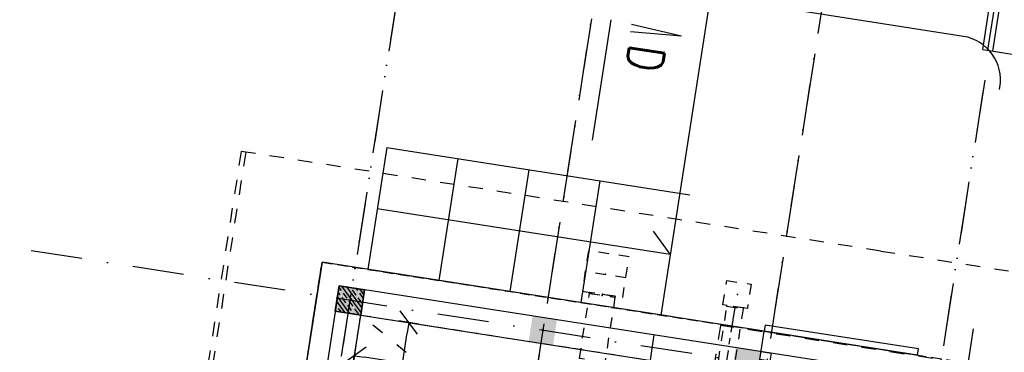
# Model space of a CAD drawing. Extents: x -38969 to 27108, y -24488 to 212598.
# Tile 142 of 256: x -9578 to -8620, y 36432 to 36755. Entities that reach past the tile are written whole.
import ezdxf
from ezdxf import colors
from ezdxf.entities.mleader import LeaderData, LeaderLine
from ezdxf.math import Vec2, Vec3

# ---------------------------------------------------------------- set-up
doc = ezdxf.new("R2010")
doc.units = 0
doc.header["$LTSCALE"] = 100
doc.header["$MEASUREMENT"] = 0
for name, pattern in [('0.5_0.5', [1, 0.5, -0.5]), ('0.7_0.7', [1.4, 0.7, -0.7]), ('ACAD_ISO03W100', [30, 12, -18]), ('CENTER', [0.55, 0.37, -0.06, 0.06, -0.06]), ('DASHDOT2', [0.5, 0.25, -0.125, 0, -0.125]), ('DASHED22', [0.15, 0.1, -0.05])]:
    doc.linetypes.add(name, pattern=pattern)
doc.layers.get('0').update_dxf_attribs({"linetype": 'CONTINUOUS'})
doc.layers.get('DEFPOINTS').update_dxf_attribs({"linetype": 'CONTINUOUS'})
for name, color, linetype in [('F_0-DIM', 6, 'CONTINUOUS'), ('F_0-HAT 50', 6, 'CONTINUOUS'), ('F_0-MUR', 3, 'CONTINUOUS'), ('F_0-MUW', 1, 'CONTINUOUS'), ('F_0-osie', 6, 'CONTINUOUS'), ('F_0-POMOCNICZA', 2, 'CONTINUOUS'), ('F_0-POW', 123, 'DASHED22'), ('F_0-STOLARKA', 6, 'CONTINUOUS'), ('F_0-sufit podw', 252, 'CONTINUOUS'), ('F_1-HAT 50', 6, 'CONTINUOUS'), ('F_1-mur', 3, 'CONTINUOUS'), ('F_1-MUW', 1, 'CONTINUOUS'), ('F_1-osie', 6, 'CONTINUOUS'), ('F_1-POMOCNICZA', 2, 'CONTINUOUS'), ('F_1-POW', 2, 'DASHED22'), ('F_1-STOLARKA', 6, 'CONTINUOUS'), ('F_1-sufit podw', 252, 'CONTINUOUS'), ('F_1-WEN_WYC1-_OSIE', 2, 'CENTER'), ('F_1-WEN_WYC1-_ZLICZAC', 6, 'CONTINUOUS'), ('F_1-znak przekroju', 3, 'CONTINUOUS'), ('t_1-TXT', 123, 'CONTINUOUS')]:
    doc.layers.add(name, color=color, linetype=linetype)
doc.styles.add('ROMANS', font='ROMANS.shx', dxfattribs={"width": 0.8})
doc.styles.get("Standard").update_dxf_attribs({"font": 'romans.shx', "width": 0.7})
doc.dimstyles.new('DIM100', dxfattribs={"dimscale": 10, "dimtxt": 2, "dimasz": 1, "dimexe": 0, "dimexo": 0, "dimgap": 0.5, "dimtad": 1, "dimdec": 4, "dimrnd": 0.5, "dimdsep": 46, "dimtxsty": 'Standard', "dimblk1": 'TICK1', "dimblk2": 'TICK1', "dimsah": 1, "dimcen": 0, "dimse1": 1, "dimse2": 1, "dimclrd": 6, "dimclre": 6, "dimclrt": 123, "dimadec": 0, "dimazin": 0, "dimtfac": 1, "dimtdec": 4, "dimtmove": 2, "dimatfit": 3, "dimldrblk": 'TICK1', "dimfxl": 1, "dimtolj": 1, "dimarcsym": 0})

# ---------------------------------------------------------------- blocks, each defined once
blk = doc.blocks.new('TICK1')
at = {"color": 0}
for p, q in [((-1, -1), (1, 1)), ((0, -1), (0, 1)), ((0, 0), (-1, 0))]:
    blk.add_line(p, q, dxfattribs=at)
blk = doc.blocks.new('*D1824')
at = {"layer": 'DEFPOINTS', "color": 0}
for p in [(-9246.54, 36468.08), (-8662.09, 36377.02), (-9291.95, 36176.6)]:
    blk.add_point(p, dxfattribs=at)
at = {"layer": 'F_0-DIM', "color": 6, "lineweight": -2, "transparency": 16777216}
blk.add_line((-8717.38, 36087.08), (-9282.07, 36175.06), dxfattribs=at)
at = {"layer": 'F_0-DIM', "color": 6, "lineweight": -2, "transparency": 16777216, "xscale": 10, "yscale": 10, "zscale": 10}
for p, rotation in [((-9291.95, 36176.6), 171.1447089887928), ((-8707.5, 36085.54), 351.1447089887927)]:
    blk.add_blockref('TICK1', p, dxfattribs=dict(at, rotation=rotation))
at = {"layer": 'F_0-DIM', "color": 123, "transparency": 16777216, "insert": (-9002.03, 36116.25), "char_height": 20, "attachment_point": 5, "rotation": 171.14471}
blk.add_mtext('\\A1;591.5', dxfattribs=at)
blk = doc.blocks.new('*D1847')
at = {"layer": 'DEFPOINTS', "color": 0}
for p in [(-9246.54, 36468.08), (-9252.7, 36428.51), (-8662.09, 36377.02)]:
    blk.add_point(p, dxfattribs=at)
at = {"layer": 'F_0-DIM', "color": 6, "lineweight": -2, "transparency": 16777216}
blk.add_line((-8678.13, 36338.99), (-9242.82, 36426.97), dxfattribs=at)
at = {"layer": 'F_0-DIM', "color": 6, "lineweight": -2, "transparency": 16777216, "xscale": 10, "yscale": 10, "zscale": 10}
for p, rotation in [((-9252.7, 36428.51), 171.1447089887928), ((-8668.25, 36337.45), 351.1447089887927)]:
    blk.add_blockref('TICK1', p, dxfattribs=dict(at, rotation=rotation))
at = {"layer": 'F_0-DIM', "color": 123, "transparency": 16777216, "insert": (-8962.79, 36368.16), "char_height": 20, "attachment_point": 5, "rotation": 171.14471}
blk.add_mtext('\\A1;591.5', dxfattribs=at)
blk = doc.blocks.new('*D1848')
at = {"layer": 'DEFPOINTS', "color": 0}
for p in [(-9246.54, 36468.08), (-9199.68, 36460.78), (-9300.45, 36122)]:
    blk.add_point(p, dxfattribs=at)
at = {"layer": 'F_0-DIM', "color": 6, "lineweight": -2, "transparency": 16777216}
blk.add_line((-9252.05, 36124.58), (-9201.22, 36450.9), dxfattribs=at)
at = {"layer": 'F_0-DIM', "color": 6, "lineweight": -2, "transparency": 16777216, "xscale": 10, "yscale": 10, "zscale": 10}
for p, rotation in [((-9199.68, 36460.78), 81.14470898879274), ((-9253.59, 36114.7), 261.1447089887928)]:
    blk.add_blockref('TICK1', p, dxfattribs=dict(at, rotation=rotation))
at = {"layer": 'F_0-DIM', "color": 123, "transparency": 16777216, "insert": (-9241.46, 36290.05), "char_height": 20, "attachment_point": 5, "rotation": 81.14471}
blk.add_mtext('\\A1;350.5', dxfattribs=at)

msp = doc.modelspace()

# ---------------------------------------------------------------- hatches: boundary and pattern name
at = {"layer": 'F_0-HAT 50'}
h = msp.add_hatch(dxfattribs=at)
h.set_pattern_fill('ANSI33', color=256, scale=50, style=0)
h.set_pattern_definition([(126.1447, (-6108.894, 31878.624), (-10.094123, -7.372833), []), (126.1447, (-6107.534, 31887.358), (-10.094123, -7.372833), [6.25, -3.125])])
h.paths.add_polyline_path([(-9271.23946, 36471.92589), (-9246.53745, 36468.0774), (-9242.68897, 36492.77941), (-9267.39098, 36496.62789)])
at = {"layer": 'F_0-MUW', "linetype": 'Continuous'}
msp.add_hatch(color=256, dxfattribs=at).paths.add_polyline_path([(-9271.23946, 36471.92589), (-9246.53745, 36468.0774), (-9242.68897, 36492.77941), (-9267.39098, 36496.62789)])
msp.add_hatch(color=256, dxfattribs=at).paths.add_polyline_path([(-9271.23946, 36471.92589), (-9246.53745, 36468.0774), (-9242.68897, 36492.77941), (-9267.39098, 36496.62789)])
at = {"layer": 'F_1-HAT 50'}
h = msp.add_hatch(dxfattribs=at)
h.set_pattern_fill('ANSI33', color=256, scale=2, angle=81.14470899, style=0)
h.set_pattern_definition([(306.1447, (-5829.297, 37095.097), (10.25563, 7.4908), []), (306.1447, (-5830.679, 37086.224), (10.25563, 7.4908), [6.35, -3.175])])
h.paths.add_polyline_path([(-9271.23946, 36471.92589), (-9246.53745, 36468.0774), (-9242.68897, 36492.77941), (-9267.39098, 36496.62789)])
at = {"layer": 'F_1-MUW', "linetype": 'Continuous'}
for points in [[(-9271.23946, 36471.92589), (-9246.53745, 36468.0774), (-9242.68897, 36492.77941), (-9267.39098, 36496.62789)], [(-8885.39411, 36411.81255), (-8860.6921, 36407.96406), (-8856.84362, 36432.66607), (-8881.54562, 36436.51455)]]:
    msp.add_hatch(color=256, dxfattribs=at).paths.add_polyline_path(points)
h = msp.add_hatch(color=256, dxfattribs=at)
h.paths.add_polyline_path([(-9081.08592, 36454.95143), (-9082.9332, 36443.09447), (-9071.07623, 36441.2472), (-9069.22896, 36453.10416)])
h.paths.add_polyline_path([(-9079.23865, 36466.8084), (-9081.08592, 36454.95143), (-9069.22896, 36453.10416), (-9067.38169, 36464.96112)])
h.paths.add_polyline_path([(-9067.38169, 36464.96112), (-9069.22896, 36453.10416), (-9057.372, 36451.25689), (-9055.52472, 36463.11385)])
h.paths.add_polyline_path([(-9069.22896, 36453.10416), (-9071.07623, 36441.2472), (-9059.21927, 36439.39992), (-9057.372, 36451.25689)])

# ---------------------------------------------------------------- linework, layer by layer
at = {"layer": 'F_0-MUR'}
for p, q in [((-9284.07379, 36519.46829), (-9344.22562, 36133.37592)), ((-8853.76483, 36452.42767), (-9284.07379, 36519.46829)), ((-9300.45474, 36122.00228), (-9246.53745, 36468.0774)), ((-9246.53745, 36468.0774), (-8860.6921, 36407.96406)), ((-8860.6921, 36407.96406), (-8853.76483, 36452.42767))]:
    msp.add_line(p, q, dxfattribs=at)
at = {"layer": 'F_0-MUW', "linetype": 'Continuous'}
for p, q in [((-8641.04673, 36726.44822), (-8608.41157, 36935.92124)), ((-8636.10633, 36725.67852), (-8603.47117, 36935.15154)), ((-8631.16592, 36724.90883), (-8598.53077, 36934.38185)), ((-8641.04673, 36726.44822), (-7822.91625, 36598.98638)), ((-9267.39098, 36496.62789), (-9411.36281, 35572.52581)), ((-8672.0726, 36403.8794), (-9267.39098, 36496.62789))]:
    msp.add_line(p, q, dxfattribs=at)
at = {"layer": 'F_0-MUW'}
for p, q in [((-8906.28901, 36777.89266), (-8954.54902, 36468.12949)), ((-9221.13745, 36631.11065), (-9239.61018, 36512.54102)), ((-9151.97183, 36620.33489), (-9170.44456, 36501.76526)), ((-9082.80621, 36609.55913), (-9101.27894, 36490.9895)), ((-9013.64059, 36598.78337), (-9032.11332, 36480.21374)), ((-8961.08609, 36448.90668), (-8964.93457, 36424.20467))]:
    msp.add_line(p, q, dxfattribs=at)
for points in [[(-9221.13745, 36631.11065), (-8926.19549, 36585.15973)], [(-8944.66822, 36466.5901), (-8944.66822, 36466.5901), (-9239.61018, 36512.54102)]]:
    msp.add_lwpolyline(points, dxfattribs=at)
at = {"layer": 'F_0-MUW', "linetype": 'Continuous'}
msp.add_lwpolyline([(-9230.37382, 36571.82583), (-8945.31265, 36527.41431), (-8961.62914, 36549.75317)], dxfattribs=at)
for points in [[(-9242.68897, 36492.77941), (-9267.39098, 36496.62789), (-9271.23946, 36471.92589), (-9246.53745, 36468.0774)], [(-9242.68897, 36492.77941), (-9267.39098, 36496.62789), (-9271.23946, 36471.92589), (-9246.53745, 36468.0774)], [(-9246.53745, 36468.0774), (-9271.23946, 36471.92589), (-9267.39098, 36496.62789), (-9242.68897, 36492.77941)]]:
    msp.add_lwpolyline(points, close=True, dxfattribs=at)
at = {"layer": 'F_0-osie', "linetype": 'DASHDOT2', "ltscale": 2}
for p, q in [((-9209.74826, 36785.41442), (-9471.11841, 35107.77589)), ((-9022.01301, 36756.16593), (-9283.38316, 35078.5274)), ((-8804.63534, 36722.29926), (-9066.0055, 35044.66073)), ((-8639.1319, 36696.51441), (-8900.50205, 35018.87588)), ((-8627.62786, 36384.30427), (-9644.74903, 36542.76815))]:
    msp.add_line(p, q, dxfattribs=at)
at = {"layer": 'F_0-POMOCNICZA', "linetype": '0.7_0.7', "ltscale": 0.2}
msp.add_line((-8740.40952, 36530.40732), (-6443.12285, 36172.49818), dxfattribs=at)
msp.add_lwpolyline([(-8740.40952, 36530.40732), (-9358.45375, 36626.69642), (-9562.26953, 35318.47812), (-8944.22531, 35222.18902)], dxfattribs=at)
at = {"layer": 'F_0-POW'}
msp.add_lwpolyline([(-8816.15899, 35459.55388), (-9434.20321, 35555.84299), (-9284.07379, 36519.46829), (-8666.02957, 36423.17918)], dxfattribs=at)
at = {"layer": 'F_0-POW', "color": 1}
msp.add_lwpolyline([(-9300.45474, 36122.00228), (-9246.53745, 36468.0774), (-8662.08796, 36377.02224), (-8716.00524, 36030.94712)], close=True, dxfattribs=at)
at = {"layer": 'F_0-STOLARKA'}
msp.add_line((-8704.56471, 36429.18282), (-8853.76483, 36452.42767), dxfattribs=at)
msp.add_lwpolyline([(-8856.84362, 36432.66607), (-8846.96281, 36431.12667), (-8848.19433, 36423.22203), (-8858.07513, 36424.76143)], close=True, dxfattribs=at)
at = {"layer": 'F_0-sufit podw', "color": 3, "linetype": 'ACAD_ISO03W100', "ltscale": 0.01}
msp.add_lwpolyline([(-8716.00524, 36030.94712), (-9246.53745, 36468.0774)], dxfattribs=at)
at = {"layer": 'F_1-mur'}
for p, q in [((-9284.07379, 36519.46829), (-9351.3838, 36087.43018)), ((-8853.76483, 36452.42767), (-9284.07379, 36519.46829)), ((-9300.45474, 36122.00228), (-9246.53745, 36468.0774)), ((-9246.53745, 36468.0774), (-8860.6921, 36407.96406)), ((-8860.6921, 36407.96406), (-8853.76483, 36452.42767))]:
    msp.add_line(p, q, dxfattribs=at)
msp.add_lwpolyline([(-8624.83027, 36687.62233), (-8624.45464, 36689.88609, 0.414213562), (-8659.78321, 36739.2714), (-8879.94425, 36773.57171, -0.414213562), (-8912.83561, 36819.55006, -0.907490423)], format="xyb", dxfattribs=at)
at = {"layer": 'F_1-MUW', "linetype": 'Continuous'}
for p, q in [((-9267.39098, 36496.62789), (-9435.8007, 35415.66806)), ((-8672.0726, 36403.8794), (-9267.39098, 36496.62789)), ((-8731.28373, 35932.88015), (-8650.00372, 36454.58654))]:
    msp.add_line(p, q, dxfattribs=at)
msp.add_lwpolyline([(-9242.68897, 36492.77941), (-9267.39098, 36496.62789), (-9271.23946, 36471.92589), (-9246.53745, 36468.0774)], close=True, dxfattribs=at)
at = {"layer": 'F_1-osie', "linetype": 'DASHDOT2', "ltscale": 2}
for p, q in [((-9011.2314, 36825.36913), (-9283.38316, 35078.5274)), ((-8793.85373, 36791.50246), (-9066.0055, 35044.66073)), ((-9211.47162, 36774.35286), (-9471.11841, 35107.77589)), ((-8640.85525, 36685.45284), (-8900.50205, 35018.87588)), ((-8627.62786, 36384.30427), (-9582.5113, 36533.07173))]:
    msp.add_line(p, q, dxfattribs=at)
at = {"layer": 'F_1-POMOCNICZA', "linetype": '0.7_0.7', "ltscale": 0.2}
msp.add_line((-8740.40952, 36530.40732), (-6443.12285, 36172.49818), dxfattribs=at)
for points in [[(-9362.90011, 36627.38915), (-9566.71589, 35319.17085), (-7956.14502, 35068.2496)], [(-8740.40952, 36530.40732), (-9362.90011, 36627.38915)], [(-8740.40952, 36530.40732), (-6443.12285, 36172.49818), (-6916.17868, 33136.12745), (-6935.72898, 33010.64126), (-9232.02757, 33368.39646), (-9027.44209, 34681.55516), (-8040.34988, 34527.76968), (-7956.14502, 35068.2496), (-8433.3878, 35142.60234)], [(-8690.05184, 36243.00485), (-8662.23119, 36421.57535), (-8896.40622, 36458.05899), (-8924.22687, 36279.48849)], [(-8853.76483, 36452.42767), (-8704.56471, 36429.18282)]]:
    msp.add_lwpolyline(points, dxfattribs=at)
at = {"layer": 'F_1-POW'}
msp.add_lwpolyline([(-8840.59687, 35302.69614), (-9458.64109, 35398.98524), (-9284.07379, 36519.46829), (-8666.02957, 36423.17918)], dxfattribs=at)
at = {"layer": 'F_1-STOLARKA'}
msp.add_lwpolyline([(-8704.56471, 36429.18282), (-8703.64107, 36435.1113), (-8852.84119, 36458.35616), (-8853.76483, 36452.42767)], dxfattribs=at)
msp.add_lwpolyline([(-8856.84362, 36432.66607), (-8846.96281, 36431.12667), (-8848.19433, 36423.22203), (-8858.07513, 36424.76143)], close=True, dxfattribs=at)
at = {"layer": 'F_1-sufit podw', "color": 3, "linetype": 'ACAD_ISO03W100', "ltscale": 0.01}
msp.add_lwpolyline([(-8716.00524, 36030.94712), (-9246.53745, 36468.0774)], dxfattribs=at)
at = {"layer": 'F_1-WEN_WYC1-_OSIE'}
msp.add_line((-8902.84663, 36342.85117), (-8882.18951, 36475.44156), dxfattribs=at)
at = {"layer": 'F_1-WEN_WYC1-_ZLICZAC', "linetype": '0.5_0.5', "ltscale": 0.2}
for p, q in [((-8988.50667, 36504.3154), (-9028.02988, 36510.47298)), ((-9011.24905, 36488.26172), (-9011.40299, 36487.27364)), ((-8882.06636, 36476.23203), (-8882.18951, 36475.44156))]:
    msp.add_line(p, q, dxfattribs=at)
for points in [[(-9024.85308, 36530.86372), (-9031.01066, 36491.34051), (-8991.48744, 36485.18294), (-8985.32987, 36524.70615)], [(-8866.51485, 36498.09868), (-8870.2094, 36474.38475), (-8893.92333, 36478.0793), (-8890.22878, 36501.79323)], [(-9008.91716, 36422.02852), (-9033.61916, 36425.87701), (-9023.75399, 36489.19789), (-8999.05199, 36485.3494)], [(-8894.94199, 36341.61965), (-8910.75127, 36344.08268), (-8890.09416, 36476.67308), (-8874.28487, 36474.21005)]]:
    msp.add_lwpolyline(points, close=True, dxfattribs=at)
for points in [[(-8998.89805, 36486.33748), (-9023.60005, 36490.18597, 1), (-9023.75399, 36489.19789), (-8999.05199, 36485.3494, 1)], [(-8874.16172, 36475.00051), (-8889.971, 36477.46354, 1), (-8890.09416, 36476.67308), (-8874.28487, 36474.21005, 1)]]:
    msp.add_lwpolyline(points, format="xyb", close=True, dxfattribs=at)
for p in [(-9008.17026, 36508.02333), (-9011.40299, 36487.27364), (-9011.40299, 36487.27364), (-9011.40299, 36487.27364), (-9011.24905, 36488.26172), (-8879.69242, 36488.05605), (-8882.18951, 36475.44156), (-8882.18951, 36475.44156), (-8882.18951, 36475.44156), (-8882.06636, 36476.23203)]:
    msp.add_point(p, dxfattribs=at)
at = {"layer": 'F_1-znak przekroju', "color": 3, "linetype": 'DASHDOT2', "ltscale": 2}
for q in [(-9002.63374, 36755.2673), (-9004.17313, 36745.3865)]:
    msp.add_line((-8934.23781, 36739.55114), q, dxfattribs=at)
at = {"layer": 'F_1-znak przekroju', "color": 3, "linetype": 'DASHDOT2', "ltscale": 70}
msp.add_lwpolyline([(-9020.85986, 36638.28054), (-9020.85986, 36638.28054), (-9020.85986, 36638.28054), (-9002.63374, 36755.2673)], dxfattribs=at)

# ---------------------------------------------------------------- texts
at = {"layer": 'F_1-znak przekroju', "style": 'ROMANS', "width": 0.8}
msp.add_text('D', height=35, rotation=261.14470899, dxfattribs=at).set_placement((-8984.52656, 36732.92237))

# ---------------------------------------------------------------- dimensions: what is measured, and where the dimension line sits
at = {"layer": 'F_0-DIM'}
for base, p1, angle, picture, middle in [((-9291.94908, 36176.59693), (-8662.08796, 36377.02224), 171.14470899, '*D1824', (-9002.03343, 36116.24814)), ((-9199.6763, 36460.7766), (-9300.45474, 36122.00228), 81.14470899, '*D1848', (-9241.45615, 36290.04813)), ((-9252.70236, 36428.50713), (-8662.08796, 36377.02224), 171.14470899, '*D1847', (-8962.78671, 36368.15835))]:
    dim = msp.add_linear_dim(base=base, p1=p1, p2=(-9246.53745, 36468.0774), angle=angle, dimstyle='DIM100', dxfattribs=at)
    dim.commit()
    dim.dimension.update_dxf_attribs({"geometry": picture, "text_midpoint": middle})

# ---------------------------------------------------------------- leaders
at = {"layer": 't_1-TXT', "ltscale": 0.6}
ml = msp.add_multileader_mtext('Standard', dxfattribs=at)
ml.set_content('ppp=297,30', color=256)
ml.set_leader_properties()
ml.build(insert=Vec2(0, 0))
ml.multileader.update_dxf_attribs({"dogleg_length": 0.36, "arrow_head_size": 0.09})
ctx = ml.context
ctx.base_point, ctx.char_height, ctx.arrow_head_size, ctx.landing_gap_size, ctx.plane_origin, ctx.plane_x_axis, ctx.plane_y_axis = Vec3(-32072.77193, 59913.30266), 100, 0.09, 0.045, Vec3(-30900.37988, 64272.54371), Vec3(0.081927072, 0.996638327), Vec3(-0.996638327, 0.081927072)
notes = []
notes.append((ctx, [(0, (0, 0, 0), (0, 0), (1, 0), 1, [])]))
ctx.mtext.insert, ctx.mtext.text_direction, ctx.mtext.rotation, ctx.mtext.flow_direction = Vec3(-32139.2108, 59918.80931), Vec3(0.081927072, 0.996638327), 1.488777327, 5
ml = msp.add_multileader_mtext('Standard', dxfattribs=at)
ml.set_content('1kond.', color=256)
ml.set_leader_properties()
ml.build(insert=Vec2(0, 0))
ml.multileader.update_dxf_attribs({"dogleg_length": 0.36, "arrow_head_size": 0.09})
ctx = ml.context
ctx.base_point, ctx.char_height, ctx.arrow_head_size, ctx.landing_gap_size, ctx.plane_origin, ctx.plane_x_axis, ctx.plane_y_axis = Vec3(-32578.38797, 60152.18437), 100, 0.09, 0.045, Vec3(-31833.25262, 57759.6945), Vec3(0.085898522, 0.996303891), Vec3(-0.996303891, 0.085898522)
ctx.text_align_type = 2
notes.append((ctx, [(0, (0, 0, 0), (0, 0), (1, 0), 1, [])]))
ctx.mtext.insert, ctx.mtext.text_direction, ctx.mtext.rotation, ctx.mtext.alignment, ctx.mtext.flow_direction = Vec3(-32597.43945, 60513.29581), Vec3(0.085898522, 0.996303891), 1.484791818, 3, 5
for ctx, leaders in notes:
    for number, flags, end, landing, length, lines in leaders:
        leader = LeaderData()
        leader.index, (leader.has_last_leader_line, leader.has_dogleg_vector, leader.attachment_direction) = number, flags
        leader.last_leader_point, leader.dogleg_vector, leader.dogleg_length = Vec3(end), Vec3(landing), length
        for number, points, colour, breaks in lines:
            line = LeaderLine()
            line.index, line.vertices, line.color, line.breaks = number, Vec3.list(points), colors.encode_raw_color(colour), breaks
            leader.lines.append(line)
        ctx.leaders.append(leader)

doc.saveas('drawing.dxf')
